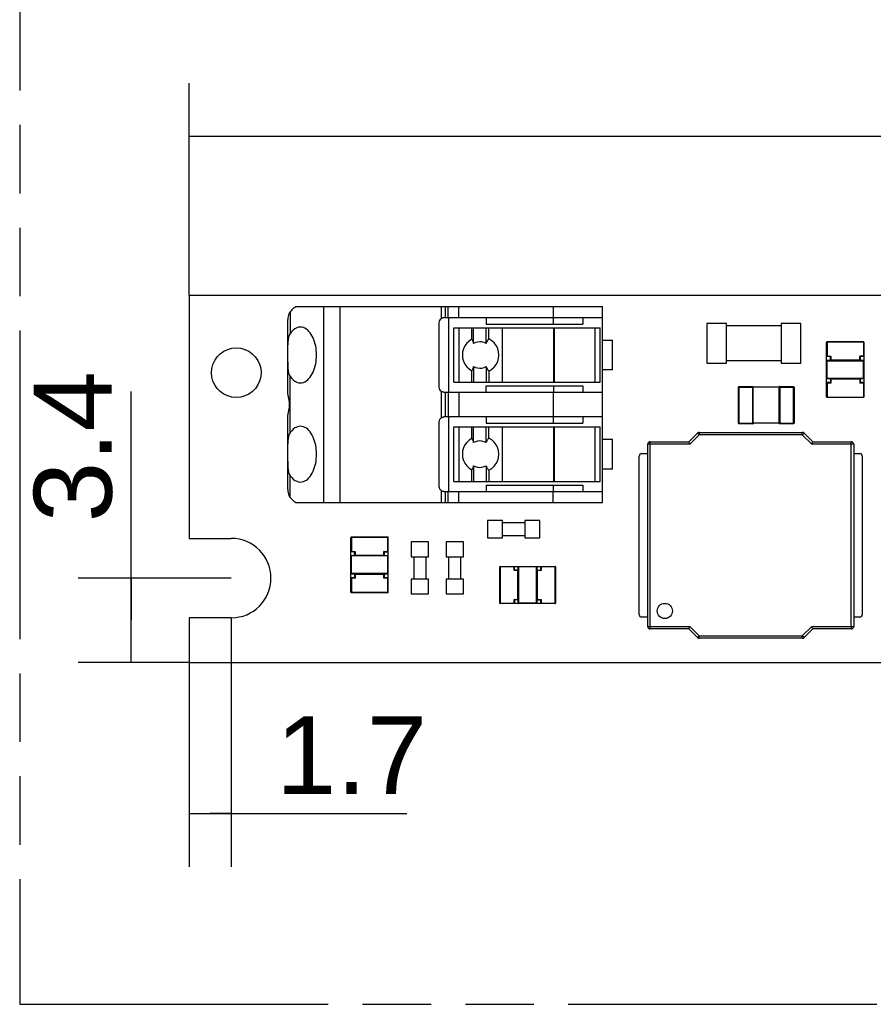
# Model space of a CAD drawing. Header units: millimetres. Extents: x 0 to 210, y 0 to 297.
# Tile 3 of 22: x 50 to 74, y 132 to 160. Entities that reach past the tile are written whole.
import ezdxf
from ezdxf.enums import TextEntityAlignment as Align

# ---------------------------------------------------------------- set-up
doc = ezdxf.new("R2010")
doc.units = ezdxf.units.MM
doc.header["$LTSCALE"] = 19.36
doc.linetypes.add('PHANTOM', pattern=[0.8, 0.45, -0.05, 0.1, -0.05, 0.1, -0.05])
doc.layers.get('0').update_dxf_attribs({"linetype": 'CONTINUOUS'})
doc.layers.add('DEFAULT_3', color=7, linetype='PHANTOM')
doc.layers.add('Z_DIM_2D', color=7, linetype='CONTINUOUS')
doc.styles.add('TEXTSTYLE_3', font='helveticaneueltw1g-ltcn.otf')
doc.dimstyles.new('DIMSTYLE_1', dxfattribs={"dimtxt": 2.2, "dimasz": 3.5, "dimexe": 1.5, "dimexo": 0, "dimgap": 0.55, "dimtad": 1, "dimlfac": 1.428571, "dimdsep": 46, "dimtxsty": 'TEXTSTYLE_3', "dimblk": '_FILLED', "dimblk1": '_FILLED', "dimblk2": '_FILLED', "dimcen": 0.09, "dimclrt": 5, "dimadec": 4, "dimazin": 2, "dimtp": 0.1, "dimtm": 0.1, "dimtfac": 1, "dimtofl": 0, "dimtmove": 0, "dimatfit": 3, "dimldrblk": '_FILLED', "dimfxl": 0, "dimtolj": 1, "dimarcsym": 0})
doc.dimstyles.new('DIMSTYLE_3', dxfattribs={"dimtxt": 2.2, "dimasz": 3.5, "dimexe": 1.5, "dimexo": 0, "dimgap": 0.55, "dimtad": 1, "dimlfac": 1.428571, "dimdsep": 46, "dimtxsty": 'TEXTSTYLE_3', "dimblk": '_FILLED', "dimblk1": '_FILLED', "dimblk2": '_FILLED', "dimcen": 0.09, "dimclrt": 5, "dimadec": 4, "dimazin": 2, "dimtp": 0.5, "dimtm": 0.5, "dimtfac": 1, "dimtofl": 0, "dimtmove": 0, "dimatfit": 3, "dimldrblk": '_FILLED', "dimfxl": 0, "dimtolj": 1, "dimarcsym": 0})

# ---------------------------------------------------------------- blocks, each defined once
blk = doc.blocks.new('*D5')
at = {"layer": 'Z_DIM_2D', "color": 2, "linetype": 'Continuous', "transparency": 16777216}
for p, q in [((54.738, 152.395), (54.738, 158.394)), ((142.238, 152.395), (142.238, 158.394)), ((54.738, 156.894), (98.488, 156.894)), ((142.238, 156.894), (98.488, 156.894))]:
    blk.add_line(p, q, dxfattribs=at)
at = {"layer": 'Z_DIM_2D', "color": 5, "linetype": 'Continuous', "transparency": 16777216, "style": 'TEXTSTYLE_3'}
blk.add_text('125', height=2.2, dxfattribs=at).set_placement((98.488, 157.444), align=Align.CENTER)
blk = doc.blocks.new('_FILLED')
at = {"color": 0, "linetype": 'ByBlock'}
blk.add_solid([(0, 0), (-1, 0.125), (-1, -0.125)], dxfattribs=at)
blk = doc.blocks.new('_NONE')
blk = doc.blocks.new('*D6')
at = {"layer": 'Z_DIM_2D', "color": 2, "linetype": 'Continuous', "transparency": 16777216}
for p, q in [((55.928, 143.295), (55.928, 136.267)), ((54.738, 142.035), (54.738, 136.267)), ((54.738, 137.767), (55.333, 137.767)), ((55.928, 137.767), (55.333, 137.767)), ((55.333, 137.767), (60.881, 137.767))]:
    blk.add_line(p, q, dxfattribs=at)
at = {"layer": 'Z_DIM_2D', "color": 5, "linetype": 'Continuous', "transparency": 16777216, "style": 'TEXTSTYLE_3'}
blk.add_text('1.7', height=2.2, dxfattribs=at).set_placement((57.187, 138.317))
blk = doc.blocks.new('*D7')
at = {"layer": 'Z_DIM_2D', "color": 2, "linetype": 'Continuous', "transparency": 16777216}
for p, q in [((53.102, 143.225), (53.102, 149.685)), ((55.928, 144.415), (51.602, 144.415)), ((53.102, 144.415), (53.102, 143.225)), ((53.102, 142.035), (53.102, 143.225)), ((54.738, 142.035), (51.602, 142.035))]:
    blk.add_line(p, q, dxfattribs=at)
at = {"layer": 'Z_DIM_2D', "color": 5, "linetype": 'Continuous', "transparency": 16777216, "style": 'TEXTSTYLE_3'}
blk.add_text('3.4', height=2.2, rotation=90, dxfattribs=at).set_placement((52.552, 145.991))

msp = doc.modelspace()

# ---------------------------------------------------------------- linework, layer by layer
at = {"color": 7, "linetype": 'Continuous'}
for p, q in [((54.7378, 152.395), (54.7378, 145.535)), ((142.2378, 152.395), (54.7378, 152.395)), ((57.7476, 152.08), (66.4103, 152.08)), ((66.4103, 146.55), (66.4103, 152.08)), ((57.5203, 149.6887), (57.5203, 151.7162)), ((61.7903, 151.625), (61.7903, 149.805)), ((66.4103, 151.765), (61.9303, 151.765)), ((62.0703, 149.665), (62.0703, 151.765)), ((63.1203, 151.765), (63.1203, 151.59)), ((63.1203, 151.59), (65.8503, 151.59)), ((65.8503, 151.765), (65.8503, 151.59)), ((69.3503, 151.6075), (69.3503, 150.4875)), ((69.9103, 151.6075), (69.3503, 151.6075)), ((69.9103, 150.4875), (69.9103, 151.6075)), ((71.4503, 151.5375), (69.9103, 151.5375)), ((71.4503, 151.6075), (71.4503, 150.4875)), ((72.0103, 151.6075), (71.4503, 151.6075)), ((72.0103, 150.4875), (72.0103, 151.6075)), ((62.212, 151.485), (66.3403, 151.485)), ((62.7149, 151.1588), (62.7149, 151.485)), ((62.7694, 151.0431), (62.7694, 151.485)), ((63.1189, 151.0441), (63.1189, 151.485)), ((63.2025, 151.1681), (63.2025, 151.485)), ((63.5859, 149.945), (63.5859, 151.485)), ((66.2003, 149.945), (66.2003, 151.485)), ((66.4103, 151.135), (66.6903, 151.135)), ((66.6903, 150.295), (66.6903, 151.135)), ((69.3503, 150.4875), (69.9103, 150.4875)), ((69.9103, 150.5575), (71.4503, 150.5575)), ((71.4503, 150.4875), (72.0103, 150.4875)), ((72.7365, 149.9363), (72.7365, 150.6713)), ((72.7365, 150.5663), (73.7865, 150.5663)), ((73.7865, 150.6713), (73.7865, 149.9363)), ((57.5647, 150.1511), (57.5906, 150.106)), ((62.7149, 149.945), (62.7149, 150.2713)), ((62.7694, 150.387), (62.7694, 149.945)), ((63.1189, 150.386), (63.1189, 149.945)), ((63.2025, 150.262), (63.2025, 149.945)), ((66.6903, 150.295), (66.4103, 150.295)), ((62.212, 149.945), (66.3403, 149.945)), ((73.7865, 150.0413), (72.7365, 150.0413)), ((61.9303, 149.665), (66.4103, 149.665)), ((63.1203, 149.665), (63.1203, 149.84)), ((63.1203, 149.84), (65.8503, 149.84)), ((65.8503, 149.84), (65.8503, 149.665)), ((57.5203, 146.9139), (57.5203, 148.9413)), ((61.7903, 148.825), (61.7903, 147.005)), ((66.4103, 148.965), (61.9303, 148.965)), ((62.0703, 146.865), (62.0703, 148.965)), ((63.1203, 148.965), (63.1203, 148.79)), ((63.1203, 148.79), (65.8503, 148.79)), ((65.8503, 148.965), (65.8503, 148.79)), ((62.212, 148.685), (66.3403, 148.685)), ((62.7149, 148.3588), (62.7149, 148.685)), ((62.7694, 148.2431), (62.7694, 148.685)), ((63.1189, 148.2441), (63.1189, 148.685)), ((63.2025, 148.3681), (63.2025, 148.685)), ((63.5859, 147.145), (63.5859, 148.685)), ((66.2003, 147.145), (66.2003, 148.685)), ((68.8414, 148.2657), (69.0884, 148.5082)), ((69.1374, 148.5282), (72.0482, 148.5282)), ((72.0972, 148.5082), (72.3442, 148.2657)), ((66.4103, 148.335), (66.6903, 148.335)), ((66.6903, 147.495), (66.6903, 148.335)), ((67.6864, 143.0493), (67.6864, 148.1957)), ((67.7564, 148.2657), (68.8414, 148.2657)), ((72.3442, 148.2657), (73.4292, 148.2657)), ((73.4992, 148.1957), (73.4992, 143.0493)), ((67.5128, 147.9325), (67.6864, 147.9325)), ((73.4992, 147.9325), (73.6728, 147.9325)), ((67.4428, 143.3825), (67.4428, 147.8625)), ((73.7428, 147.8625), (73.7428, 143.3825)), ((62.7149, 147.145), (62.7149, 147.4713)), ((62.7694, 147.587), (62.7694, 147.145)), ((63.1189, 147.586), (63.1189, 147.145)), ((63.2025, 147.462), (63.2025, 147.145)), ((66.6903, 147.495), (66.4103, 147.495)), ((57.5647, 147.3511), (57.5906, 147.306)), ((62.212, 147.145), (66.3403, 147.145)), ((61.9303, 146.865), (66.4103, 146.865)), ((63.1203, 147.04), (63.1203, 146.865)), ((63.1203, 147.04), (65.8503, 147.04)), ((65.8503, 147.04), (65.8503, 146.865)), ((57.7476, 146.55), (66.4103, 146.55)), ((63.164, 146.0425), (63.164, 145.5525)), ((63.584, 146.0425), (63.164, 146.0425)), ((63.584, 145.5525), (63.584, 146.0425)), ((64.214, 145.9725), (63.584, 145.9725)), ((64.214, 146.0425), (64.214, 145.5525)), ((64.634, 146.0425), (64.214, 146.0425)), ((64.634, 145.5525), (64.634, 146.0425)), ((54.7378, 145.535), (55.9278, 145.535)), ((59.3053, 144.016), (59.3053, 145.5665)), ((59.3175, 145.5665), (59.3053, 145.5665)), ((59.3175, 145.5665), (59.3175, 145.5788)), ((59.3175, 145.5788), (60.343, 145.5788)), ((60.343, 145.5788), (60.343, 145.5665)), ((60.343, 145.5665), (60.3553, 145.5665)), ((60.3553, 144.016), (60.3553, 145.5665)), ((61.0081, 145.4388), (61.0081, 145.0188)), ((61.4981, 145.4388), (61.0081, 145.4388)), ((61.4981, 145.0188), (61.4981, 145.4388)), ((61.9915, 145.4388), (61.9915, 145.0188)), ((62.4815, 145.4388), (61.9915, 145.4388)), ((62.4815, 145.0188), (62.4815, 145.4388)), ((63.164, 145.5525), (63.584, 145.5525)), ((63.584, 145.6225), (64.214, 145.6225)), ((64.214, 145.5525), (64.634, 145.5525)), ((59.4103, 145.1588), (59.3053, 145.1588)), ((59.4103, 145.0538), (59.4103, 145.1588)), ((60.2503, 145.0538), (60.2503, 145.1588)), ((60.2503, 145.1588), (60.3553, 145.1588)), ((59.3053, 145.0538), (60.3553, 145.0538)), ((61.0081, 145.0188), (61.4981, 145.0188)), ((61.0781, 145.0188), (61.0781, 144.3888)), ((61.4281, 144.3888), (61.4281, 145.0188)), ((61.9915, 145.0188), (62.4815, 145.0188)), ((62.0615, 145.0188), (62.0615, 144.3888)), ((62.4115, 144.3888), (62.4115, 145.0188)), ((63.5053, 143.7098), (63.5053, 144.7353)), ((63.5053, 144.7353), (63.5175, 144.7353)), ((63.5175, 144.7353), (63.5175, 144.7475)), ((63.5175, 144.7475), (65.068, 144.7475)), ((63.9253, 144.6425), (63.9253, 144.7475)), ((64.0303, 144.6425), (63.9253, 144.6425)), ((64.0303, 143.6975), (64.0303, 144.7475)), ((64.5553, 144.7475), (64.5553, 143.6975)), ((64.5553, 144.6425), (64.6603, 144.6425)), ((64.6603, 144.7475), (64.6603, 144.6425)), ((65.068, 144.7475), (65.068, 144.7353)), ((65.068, 144.7353), (65.0803, 144.7353)), ((65.0803, 144.7353), (65.0803, 143.7098)), ((60.3553, 144.5288), (59.3053, 144.5288)), ((59.4103, 144.4238), (59.3053, 144.4238)), ((59.4103, 144.5288), (59.4103, 144.4238)), ((60.2503, 144.4238), (60.2503, 144.5288)), ((60.3553, 144.4238), (60.2503, 144.4238)), ((61.0081, 144.3888), (61.0081, 143.9688)), ((61.4981, 144.3888), (61.0081, 144.3888)), ((61.4981, 143.9688), (61.4981, 144.3888)), ((61.9915, 144.3888), (61.9915, 143.9688)), ((62.4815, 144.3888), (61.9915, 144.3888)), ((62.4815, 143.9688), (62.4815, 144.3888)), ((59.3175, 144.016), (59.3053, 144.016)), ((59.3175, 144.016), (59.3175, 144.0038)), ((60.343, 144.016), (60.343, 144.0038)), ((60.3553, 144.016), (60.343, 144.016)), ((60.343, 144.0038), (59.3175, 144.0038)), ((61.0081, 143.9688), (61.4981, 143.9688)), ((61.9915, 143.9688), (62.4815, 143.9688)), ((63.9253, 143.8025), (63.9253, 143.6975)), ((64.0303, 143.8025), (63.9253, 143.8025)), ((64.5553, 143.8025), (64.6603, 143.8025)), ((64.6603, 143.8025), (64.6603, 143.6975)), ((63.5175, 143.7098), (63.5053, 143.7098)), ((63.5175, 143.7098), (63.5175, 143.6975)), ((65.068, 143.6975), (63.5175, 143.6975)), ((65.068, 143.7098), (65.068, 143.6975)), ((65.068, 143.7098), (65.0803, 143.7098)), ((54.7378, 143.295), (54.7378, 142.035)), ((55.9278, 143.295), (54.7378, 143.295)), ((67.6864, 143.3125), (67.5128, 143.3125)), ((73.6728, 143.3125), (73.4992, 143.3125)), ((68.8414, 142.9793), (67.7564, 142.9793)), ((69.0884, 142.7369), (68.8414, 142.9793)), ((72.3442, 142.9793), (72.0972, 142.7369)), ((73.4292, 142.9793), (72.3442, 142.9793)), ((72.0482, 142.7168), (69.1374, 142.7168)), ((54.7378, 142.035), (142.2378, 142.035))]:
    msp.add_line(p, q, dxfattribs=at)
at = {"color": 9, "linetype": 'Continuous'}
for p, q in [((58.5356, 146.55), (58.5356, 152.08)), ((58.9903, 152.08), (58.9903, 146.55)), ((61.8495, 152.08), (61.8495, 151.7393)), ((61.9707, 151.765), (61.9707, 152.08)), ((62.0515, 151.765), (62.0515, 152.08)), ((62.3547, 151.765), (62.3547, 152.08)), ((65.0103, 152.08), (65.0103, 151.765)), ((57.5906, 151.9363), (57.5906, 151.324)), ((65.0211, 151.59), (65.0211, 151.765)), ((62.212, 149.945), (62.212, 151.485)), ((62.3591, 149.945), (62.3591, 151.485)), ((65.0271, 151.485), (65.0271, 149.945)), ((65.0514, 149.945), (65.0514, 151.485)), ((66.3403, 149.945), (66.3403, 151.485)), ((72.7488, 151.079), (72.7488, 150.6835)), ((73.7743, 151.079), (72.7488, 151.079)), ((73.7743, 151.079), (73.7743, 150.6835)), ((72.7488, 150.6835), (72.8538, 150.6835)), ((72.7488, 150.0535), (72.7488, 150.554)), ((72.7488, 150.554), (73.7743, 150.554)), ((72.8538, 150.6835), (72.8538, 150.5785)), ((72.8538, 150.5785), (73.6693, 150.5785)), ((73.6693, 150.5785), (73.6693, 150.6835)), ((73.7743, 150.6835), (73.6693, 150.6835)), ((73.7743, 150.0535), (73.7743, 150.554)), ((57.5906, 148.524), (57.5906, 150.106)), ((73.7743, 150.0535), (72.7488, 150.0535)), ((72.7488, 149.924), (72.7488, 149.5285)), ((72.8538, 149.924), (72.7488, 149.924)), ((72.8538, 150.029), (72.8538, 149.924)), ((73.6693, 150.029), (72.8538, 150.029)), ((73.6693, 150.029), (73.6693, 149.924)), ((73.7743, 149.924), (73.6693, 149.924)), ((73.7743, 149.924), (73.7743, 149.5285)), ((61.8495, 149.6907), (61.8495, 148.9393)), ((61.9707, 148.965), (61.9707, 149.665)), ((62.0515, 149.665), (62.0515, 148.965)), ((62.3547, 149.665), (62.3547, 148.965)), ((65.0103, 149.665), (65.0103, 148.965)), ((65.0211, 149.84), (65.0211, 149.665)), ((70.2428, 149.8085), (70.6488, 149.8085)), ((70.2568, 149.8225), (70.2568, 148.7725)), ((70.6622, 149.8126), (70.6628, 149.8082)), ((71.4118, 149.8085), (71.4118, 148.7865)), ((71.4118, 149.8085), (71.8178, 149.8085)), ((71.8038, 148.7725), (71.8038, 149.8225)), ((72.7488, 149.5285), (73.7743, 149.5285)), ((65.0211, 148.79), (65.0211, 148.965)), ((70.2428, 148.7865), (70.6488, 148.7865)), ((71.4118, 148.7865), (71.8178, 148.7865)), ((62.212, 147.145), (62.212, 148.685)), ((62.3591, 147.145), (62.3591, 148.685)), ((65.0271, 148.685), (65.0271, 147.145)), ((65.0514, 147.145), (65.0514, 148.685)), ((66.3403, 147.145), (66.3403, 148.685)), ((69.1374, 148.4582), (69.09, 148.5065)), ((69.1375, 148.495), (69.137, 148.4776)), ((69.137, 148.4776), (69.1374, 148.4582)), ((72.0482, 148.4582), (72.0482, 148.5258)), ((72.0614, 148.4724), (72.0482, 148.4582)), ((72.074, 148.4844), (72.0614, 148.4724)), ((68.87, 148.1957), (67.6888, 148.1957)), ((67.7564, 142.9793), (67.7564, 148.2657)), ((69.1374, 148.4582), (68.87, 148.1957)), ((72.0482, 148.4582), (69.1374, 148.4582)), ((72.3156, 148.1957), (72.0482, 148.4582)), ((73.4992, 148.1957), (72.3156, 148.1957)), ((73.4292, 142.9793), (73.4292, 148.2657)), ((57.5906, 146.6937), (57.5906, 147.306)), ((61.8495, 146.8907), (61.8495, 146.55)), ((61.9707, 146.55), (61.9707, 146.865)), ((62.0515, 146.55), (62.0515, 146.865)), ((62.3547, 146.55), (62.3547, 146.865)), ((65.0103, 146.55), (65.0103, 146.865)), ((65.0211, 146.865), (65.0211, 147.04)), ((59.3175, 145.5665), (59.3175, 145.171)), ((60.343, 145.5665), (59.3175, 145.5665)), ((60.343, 145.171), (60.343, 145.5665)), ((59.3175, 145.171), (59.4225, 145.171)), ((59.4225, 145.171), (59.4225, 145.066)), ((60.238, 145.066), (60.238, 145.171)), ((60.238, 145.171), (60.343, 145.171)), ((59.3175, 144.541), (59.3175, 145.0415)), ((60.343, 145.0415), (59.3175, 145.0415)), ((59.4225, 145.066), (60.238, 145.066)), ((60.343, 144.541), (60.343, 145.0415)), ((63.5175, 144.7353), (63.5175, 143.7098)), ((63.913, 144.7353), (63.5175, 144.7353)), ((63.913, 144.6303), (63.913, 144.7353)), ((64.018, 144.6303), (63.913, 144.6303)), ((64.018, 143.8148), (64.018, 144.6303)), ((64.0425, 143.7098), (64.0425, 144.7353)), ((64.543, 144.7353), (64.0425, 144.7353)), ((64.543, 143.7098), (64.543, 144.7353)), ((64.5675, 144.6303), (64.5675, 143.8148)), ((64.6725, 144.6303), (64.5675, 144.6303)), ((64.6725, 144.7353), (64.6725, 144.6303)), ((65.068, 144.7353), (64.6725, 144.7353)), ((65.068, 143.7098), (65.068, 144.7353)), ((60.343, 144.541), (59.3175, 144.541)), ((59.3175, 144.4115), (59.3175, 144.016)), ((59.4225, 144.4115), (59.3175, 144.4115)), ((59.4225, 144.5165), (59.4225, 144.4115)), ((60.238, 144.5165), (59.4225, 144.5165)), ((60.238, 144.4115), (60.238, 144.5165)), ((60.343, 144.4115), (60.238, 144.4115)), ((60.343, 144.016), (60.343, 144.4115)), ((59.3175, 144.016), (60.343, 144.016)), ((63.913, 143.7098), (63.913, 143.8148)), ((63.913, 143.8148), (64.018, 143.8148)), ((64.5675, 143.8148), (64.6725, 143.8148)), ((64.6725, 143.8148), (64.6725, 143.7098)), ((63.5175, 143.7098), (63.913, 143.7098)), ((64.543, 143.7098), (64.0425, 143.7098)), ((64.6725, 143.7098), (65.068, 143.7098)), ((67.6864, 143.0493), (68.87, 143.0493)), ((68.87, 143.0493), (69.1374, 142.7868)), ((72.0482, 142.7868), (72.3156, 143.0493)), ((72.3156, 143.0493), (73.4992, 143.0493)), ((69.1116, 142.7607), (69.1242, 142.7727)), ((69.1242, 142.7727), (69.1374, 142.7868)), ((69.1374, 142.7168), (69.1374, 142.7868)), ((69.1374, 142.7868), (72.0482, 142.7868)), ((72.0481, 142.7501), (72.0486, 142.7675)), ((72.0486, 142.7675), (72.0482, 142.7868)), ((72.0972, 142.7369), (72.0482, 142.7868))]:
    msp.add_line(p, q, dxfattribs=at)
at = {"color": 6, "linetype": 'Continuous'}
for p, q in [((72.7365, 150.6713), (72.7365, 151.079)), ((73.7743, 151.0913), (72.7488, 151.0913)), ((73.7865, 151.079), (73.7865, 150.6713)), ((72.8415, 150.6713), (72.7365, 150.6713)), ((72.8415, 150.5663), (72.8415, 150.6713)), ((73.6815, 150.6713), (73.6815, 150.5663)), ((73.7865, 150.6713), (73.6815, 150.6713)), ((72.7365, 149.5285), (72.7365, 149.9363)), ((72.8415, 149.9363), (72.7365, 149.9363)), ((72.8415, 150.0413), (72.8415, 149.9363)), ((72.8479, 149.93), (72.8538, 149.924)), ((73.6693, 150.029), (73.6753, 150.035)), ((73.6815, 150.0413), (73.6815, 149.9363)), ((73.7865, 149.9363), (73.6815, 149.9363)), ((73.7865, 149.9363), (73.7865, 149.5285)), ((70.2428, 148.7865), (70.2428, 149.8085)), ((70.2568, 149.8225), (70.6488, 149.8225)), ((70.654, 148.7865), (70.6488, 149.8085)), ((70.6628, 148.7869), (70.6628, 149.8081)), ((71.3978, 149.8078), (70.6628, 149.8078)), ((71.3978, 148.7865), (71.3986, 149.8083)), ((71.3978, 149.8079), (71.3979, 149.8083)), ((71.4002, 149.8162), (71.4059, 149.8193)), ((71.4118, 149.8225), (71.8038, 149.8225)), ((71.8178, 149.8085), (71.8178, 148.7865)), ((72.7365, 149.5285), (72.7488, 149.5285)), ((72.7488, 149.5285), (72.7488, 149.5163)), ((73.7743, 149.5163), (72.7488, 149.5163)), ((73.7743, 149.5163), (73.7743, 149.5285)), ((73.7743, 149.5285), (73.7865, 149.5285)), ((70.6488, 148.7725), (70.2568, 148.7725)), ((70.6604, 148.7788), (70.6547, 148.7757)), ((71.3978, 148.7869), (70.6628, 148.7869)), ((71.4039, 148.7754), (71.3978, 148.7868)), ((71.8038, 148.7725), (71.4118, 148.7725))]:
    msp.add_line(p, q, dxfattribs=at)
at = {"color": 2, "linetype": 'Continuous'}
for p, q in [((72.7488, 151.079), (72.7365, 151.079)), ((72.7488, 151.0913), (72.7488, 151.079)), ((73.7743, 151.0913), (73.7743, 151.079)), ((73.7865, 151.079), (73.7743, 151.079)), ((70.6488, 149.8085), (70.6628, 149.8085)), ((70.6628, 148.7865), (70.654, 148.7865)), ((71.4118, 148.7865), (71.3978, 148.7865))]:
    msp.add_line(p, q, dxfattribs=at)
at = {"color": 7, "linetype": 'Continuous'}
for points in [[(57.7476, 152.08), (57.72, 152.0597), (57.693, 152.0378), (57.6666, 152.0146), (57.6407, 151.9899), (57.6154, 151.9638), (57.5906, 151.9363)], [(57.5906, 151.9363), (57.5693, 151.9082), (57.5518, 151.8768), (57.5381, 151.8421), (57.5282, 151.8038), (57.5223, 151.7619), (57.5203, 151.7162)], [(61.8887, 151.7587), (61.8749, 151.7536), (61.8618, 151.7471), (61.8495, 151.7393)], [(61.9303, 151.765), (61.9167, 151.7644), (61.9028, 151.7623), (61.8887, 151.7587)], [(57.5906, 151.324), (57.5645, 151.2768), (57.5448, 151.2212), (57.532, 151.1564)], [(57.8789, 151.5025), (57.8247, 151.497), (57.7731, 151.4809), (57.7238, 151.4553), (57.6771, 151.4207), (57.6326, 151.3767), (57.5906, 151.324)], [(58.3336, 150.715), (58.3321, 150.7784), (58.3277, 150.8412), (58.3203, 150.9036), (58.31, 150.9653), (58.2967, 151.0257), (58.2804, 151.0846), (58.2611, 151.1415), (58.2388, 151.1961), (58.2135, 151.2482), (58.1853, 151.2969), (58.1543, 151.3417), (58.1206, 151.382), (58.0844, 151.4174), (58.0461, 151.4473), (58.006, 151.4711), (57.9646, 151.4884), (57.9223, 151.4988), (57.8789, 151.5025)], [(57.532, 151.1564), (57.5244, 151.0831), (57.5203, 151.0024)], [(62.7149, 151.1588), (62.6401, 151.1092), (62.5764, 151.0481), (62.523, 150.9742), (62.4829, 150.892), (62.4591, 150.8061), (62.4506, 150.715)], [(62.7694, 151.0431), (62.7611, 151.0687), (62.7527, 151.0921), (62.7437, 151.1129), (62.7343, 151.131), (62.7248, 151.1463), (62.7149, 151.1588)], [(63.1189, 151.0441), (63.064, 151.0677), (63.0053, 151.0823), (62.944, 151.0872), (62.8827, 151.0819), (62.8241, 151.067), (62.7694, 151.0431)], [(63.2025, 151.1681), (63.1874, 151.1561), (63.1727, 151.1405), (63.1582, 151.1214), (63.1443, 151.0988), (63.1314, 151.0729), (63.1189, 151.0441)], [(63.484, 150.715), (63.4752, 150.8084), (63.4496, 150.8981), (63.4086, 150.9806), (63.353, 151.0545), (63.2836, 151.1181), (63.2025, 151.1681)], [(57.8789, 149.9275), (57.9223, 149.9312), (57.9646, 149.9416), (58.0061, 149.959), (58.0461, 149.9827), (58.0844, 150.0126), (58.1206, 150.0481), (58.1543, 150.0884), (58.1853, 150.1333), (58.2136, 150.182), (58.2389, 150.2341), (58.2612, 150.2887), (58.2804, 150.3457), (58.2967, 150.4046), (58.31, 150.465), (58.3204, 150.5266), (58.3277, 150.589), (58.3321, 150.6517), (58.3336, 150.715)], [(62.4506, 150.715), (62.4586, 150.6255), (62.482, 150.5404), (62.5216, 150.4582), (62.5748, 150.3838), (62.6389, 150.322), (62.7149, 150.2713)], [(63.2025, 150.262), (63.2818, 150.3107), (63.3493, 150.372), (63.4063, 150.4474), (63.4494, 150.532), (63.4748, 150.6206), (63.484, 150.715)], [(57.5203, 150.5154), (57.5212, 150.4252), (57.5247, 150.3435), (57.5324, 150.2701), (57.5457, 150.2057), (57.5647, 150.1511)], [(72.7488, 150.554), (72.7463, 150.5564), (72.7434, 150.5594), (72.7402, 150.5627), (72.7365, 150.5653)], [(73.7865, 150.5653), (73.7829, 150.5627), (73.7797, 150.5594), (73.7768, 150.5564), (73.7743, 150.554)], [(62.7149, 150.2713), (62.725, 150.2843), (62.7347, 150.2999), (62.7441, 150.3182), (62.7531, 150.3389), (62.7615, 150.3618), (62.7694, 150.387)], [(62.7694, 150.387), (62.8249, 150.3628), (62.8827, 150.3482), (62.944, 150.3432), (63.0053, 150.3478), (63.0632, 150.3621), (63.1189, 150.386)], [(63.1189, 150.386), (63.1308, 150.3577), (63.1437, 150.3324), (63.1575, 150.3098), (63.172, 150.2904), (63.187, 150.2745), (63.2025, 150.262)], [(57.5906, 150.106), (57.6326, 150.0533), (57.6771, 150.0094), (57.7238, 149.9747), (57.7731, 149.9492), (57.8247, 149.9331), (57.8789, 149.9275)], [(72.7365, 150.0413), (72.7371, 150.0418), (72.7384, 150.0431)], [(72.7384, 150.0431), (72.7429, 150.0476), (72.7457, 150.0505), (72.7488, 150.0535)], [(73.7847, 150.0431), (73.7802, 150.0476), (73.7773, 150.0504), (73.7743, 150.0535)], [(73.7865, 150.0413), (73.7861, 150.0419), (73.7847, 150.0431)], [(57.5328, 149.578), (57.5289, 149.5948), (57.5258, 149.6123), (57.5234, 149.6304), (57.5217, 149.6492), (57.5206, 149.6686), (57.5203, 149.6887)], [(57.5328, 149.052), (57.5442, 149.0972), (57.5557, 149.1463), (57.5656, 149.1996), (57.5722, 149.256), (57.5745, 149.3153), (57.5722, 149.3746), (57.5655, 149.4309), (57.5556, 149.4841), (57.5441, 149.533), (57.5328, 149.578)], [(61.8906, 149.6708), (61.8765, 149.6758), (61.8628, 149.6824), (61.8495, 149.6907)], [(61.9303, 149.665), (61.9177, 149.6655), (61.9044, 149.6674), (61.8906, 149.6708)], [(57.5203, 148.9413), (57.5206, 148.9616), (57.5217, 148.9812), (57.5234, 148.9999), (57.5259, 149.018), (57.529, 149.0354), (57.5328, 149.052)], [(61.8495, 148.9393), (61.8628, 148.9476), (61.8765, 148.9543), (61.8906, 148.9592), (61.9044, 148.9626), (61.9177, 148.9646), (61.9303, 148.965)], [(57.5906, 148.524), (57.5645, 148.4768), (57.5448, 148.4212), (57.532, 148.3564)], [(57.8789, 148.7025), (57.8247, 148.697), (57.7731, 148.6809), (57.7238, 148.6553), (57.6771, 148.6207), (57.6326, 148.5767), (57.5906, 148.524)], [(58.3336, 147.915), (58.3321, 147.9784), (58.3277, 148.0412), (58.3203, 148.1036), (58.31, 148.1653), (58.2967, 148.2257), (58.2804, 148.2846), (58.2611, 148.3415), (58.2388, 148.3961), (58.2135, 148.4482), (58.1853, 148.4969), (58.1543, 148.5417), (58.1206, 148.582), (58.0844, 148.6174), (58.0461, 148.6473), (58.006, 148.6711), (57.9646, 148.6884), (57.9223, 148.6988), (57.8789, 148.7025)], [(57.532, 148.3564), (57.5244, 148.2831), (57.5203, 148.2024)], [(62.7149, 148.3588), (62.6401, 148.3092), (62.5764, 148.2481), (62.523, 148.1742), (62.4829, 148.092), (62.4591, 148.0061), (62.4506, 147.915)], [(62.7694, 148.2431), (62.7611, 148.2687), (62.7527, 148.2921), (62.7437, 148.3129), (62.7343, 148.331), (62.7248, 148.3463), (62.7149, 148.3588)], [(63.1189, 148.2441), (63.064, 148.2677), (63.0053, 148.2823), (62.944, 148.2872), (62.8827, 148.2819), (62.8241, 148.267), (62.7694, 148.2431)], [(63.2025, 148.3681), (63.1874, 148.3561), (63.1727, 148.3405), (63.1582, 148.3214), (63.1443, 148.2988), (63.1314, 148.2729), (63.1189, 148.2441)], [(63.484, 147.915), (63.4752, 148.0084), (63.4496, 148.0981), (63.4086, 148.1806), (63.353, 148.2545), (63.2836, 148.3181), (63.2025, 148.3681)], [(68.8414, 148.2657), (68.8425, 148.2634), (68.8451, 148.2567)], [(68.8451, 148.2567), (68.8553, 148.2317), (68.8621, 148.2146), (68.87, 148.1957)], [(72.3405, 148.2566), (72.3303, 148.2317), (72.3232, 148.2148), (72.3156, 148.1957)], [(72.3442, 148.2657), (72.3433, 148.2633), (72.3405, 148.2566)], [(57.8789, 147.1275), (57.9223, 147.1312), (57.9646, 147.1416), (58.0061, 147.159), (58.0461, 147.1827), (58.0844, 147.2126), (58.1206, 147.2481), (58.1543, 147.2884), (58.1853, 147.3333), (58.2136, 147.382), (58.2389, 147.4341), (58.2612, 147.4887), (58.2804, 147.5457), (58.2967, 147.6046), (58.31, 147.665), (58.3204, 147.7266), (58.3277, 147.789), (58.3321, 147.8517), (58.3336, 147.915)], [(62.4506, 147.915), (62.4586, 147.8255), (62.482, 147.7404), (62.5216, 147.6582), (62.5748, 147.5838), (62.6389, 147.522), (62.7149, 147.4713)], [(63.2025, 147.462), (63.2818, 147.5107), (63.3493, 147.572), (63.4063, 147.6474), (63.4494, 147.732), (63.4748, 147.8206), (63.484, 147.915)], [(57.5203, 147.7154), (57.5212, 147.6252), (57.5247, 147.5435), (57.5324, 147.4701), (57.5457, 147.4057), (57.5647, 147.3511)], [(62.7149, 147.4713), (62.725, 147.4843), (62.7347, 147.4999), (62.7441, 147.5182), (62.7531, 147.5389), (62.7615, 147.5618), (62.7694, 147.587)], [(62.7694, 147.587), (62.8249, 147.5628), (62.8827, 147.5482), (62.944, 147.5432), (63.0053, 147.5478), (63.0632, 147.5621), (63.1189, 147.586)], [(63.1189, 147.586), (63.1308, 147.5577), (63.1437, 147.5324), (63.1575, 147.5098), (63.172, 147.4904), (63.187, 147.4745), (63.2025, 147.462)], [(57.5906, 147.306), (57.6326, 147.2533), (57.6771, 147.2094), (57.7238, 147.1747), (57.7731, 147.1492), (57.8247, 147.1331), (57.8789, 147.1275)], [(57.5203, 146.9139), (57.5224, 146.8673), (57.5284, 146.825), (57.5385, 146.7866), (57.5524, 146.7521), (57.5697, 146.7212), (57.5906, 146.6937)], [(61.8495, 146.8907), (61.8618, 146.8829), (61.8749, 146.8764), (61.8888, 146.8713), (61.9029, 146.8677), (61.9167, 146.8657), (61.9303, 146.865)], [(57.5906, 146.6937), (57.6154, 146.6663), (57.6407, 146.6402), (57.6666, 146.6155), (57.693, 146.5922), (57.72, 146.5704), (57.7476, 146.55)], [(59.3053, 145.1588), (59.3059, 145.1593), (59.3071, 145.1606)], [(59.3071, 145.1606), (59.3116, 145.1651), (59.3144, 145.168), (59.3175, 145.171)], [(59.4103, 145.1588), (59.4108, 145.1593), (59.4121, 145.1606)], [(59.4141, 145.1626), (59.4166, 145.1651), (59.4195, 145.1679), (59.4225, 145.171)], [(60.2465, 145.1626), (60.244, 145.1651), (60.2412, 145.168), (60.238, 145.171)], [(60.2503, 145.1588), (60.2497, 145.1593), (60.2485, 145.1606)], [(60.3535, 145.1606), (60.349, 145.1651), (60.3461, 145.1679), (60.343, 145.171)], [(60.3553, 145.1588), (60.3548, 145.1593), (60.3535, 145.1606)], [(59.3053, 145.0538), (59.3058, 145.0532), (59.3071, 145.0519)], [(59.3071, 145.0519), (59.3117, 145.0474), (59.3145, 145.0446), (59.3175, 145.0415)], [(59.4103, 145.0538), (59.4109, 145.0543), (59.4121, 145.0556)], [(59.4121, 145.0556), (59.4166, 145.0601), (59.4194, 145.063), (59.4225, 145.066)], [(60.2485, 145.0556), (60.244, 145.0601), (60.2411, 145.0629), (60.238, 145.066)], [(60.2503, 145.0538), (60.2498, 145.0543), (60.2485, 145.0556)], [(60.3535, 145.0519), (60.349, 145.0474), (60.3462, 145.0446), (60.343, 145.0415)], [(60.3553, 145.0538), (60.3547, 145.0533), (60.3535, 145.0519)], [(63.9235, 144.7457), (63.919, 144.7412), (63.9162, 144.7383), (63.913, 144.7353)], [(63.9215, 144.6387), (63.919, 144.6362), (63.9161, 144.6334), (63.913, 144.6303)], [(63.9253, 144.7475), (63.9247, 144.7471), (63.9235, 144.7457)], [(63.9253, 144.6425), (63.9248, 144.642), (63.9235, 144.6407)], [(64.0285, 144.6407), (64.024, 144.6362), (64.0212, 144.6334), (64.018, 144.6303)], [(64.0303, 144.6425), (64.0297, 144.6421), (64.0285, 144.6407)], [(64.0303, 144.7475), (64.0308, 144.7469), (64.0321, 144.7457)], [(64.0321, 144.7457), (64.0366, 144.7412), (64.0395, 144.7384), (64.0425, 144.7353)], [(64.543, 144.7353), (64.5461, 144.7384), (64.549, 144.7412), (64.5515, 144.7437)], [(64.5535, 144.7457), (64.5548, 144.747), (64.5553, 144.7475)], [(64.5553, 144.6425), (64.5558, 144.642), (64.5571, 144.6407)], [(64.5571, 144.6407), (64.5616, 144.6362), (64.5645, 144.6334), (64.5675, 144.6303)], [(64.6603, 144.7475), (64.6608, 144.747), (64.6621, 144.7457)], [(64.6603, 144.6425), (64.6609, 144.6421), (64.6621, 144.6407)], [(64.6621, 144.7457), (64.6666, 144.7412), (64.6695, 144.7384), (64.6725, 144.7353)], [(64.6641, 144.6387), (64.6666, 144.6362), (64.6694, 144.6333), (64.6725, 144.6303)], [(59.3053, 144.5288), (59.3059, 144.5293), (59.3071, 144.5306)], [(59.3071, 144.422), (59.3059, 144.4233), (59.3053, 144.4238)], [(59.3071, 144.5306), (59.3117, 144.5351), (59.3144, 144.538), (59.3175, 144.541)], [(59.3175, 144.4115), (59.3144, 144.4146), (59.3116, 144.4175), (59.3091, 144.42)], [(59.4103, 144.5288), (59.4108, 144.5282), (59.4121, 144.527)], [(59.4103, 144.4238), (59.4109, 144.4233), (59.4121, 144.422)], [(59.4121, 144.527), (59.4166, 144.5225), (59.4195, 144.5197), (59.4225, 144.5165)], [(59.4141, 144.42), (59.4166, 144.4175), (59.4194, 144.4146), (59.4225, 144.4115)], [(60.2485, 144.527), (60.244, 144.5225), (60.2412, 144.5196), (60.238, 144.5165)], [(60.2465, 144.42), (60.244, 144.4175), (60.2411, 144.4147), (60.238, 144.4115)], [(60.2503, 144.5288), (60.2497, 144.5283), (60.2485, 144.527)], [(60.2503, 144.4238), (60.2498, 144.4232), (60.2485, 144.422)], [(60.343, 144.541), (60.3462, 144.538), (60.349, 144.5351), (60.3515, 144.5326)], [(60.3535, 144.422), (60.349, 144.4175), (60.3462, 144.4146), (60.343, 144.4115)], [(60.3535, 144.5306), (60.3547, 144.5293), (60.3553, 144.5288)], [(60.3553, 144.4238), (60.3547, 144.4233), (60.3535, 144.422)], [(63.9215, 143.8063), (63.919, 143.8088), (63.9162, 143.8117), (63.913, 143.8148)], [(63.9253, 143.8025), (63.9247, 143.803), (63.9235, 143.8043)], [(64.0285, 143.8043), (64.024, 143.8088), (64.0211, 143.8116), (64.018, 143.8148)], [(64.0303, 143.8025), (64.0298, 143.8031), (64.0285, 143.8043)], [(64.5553, 143.8025), (64.5559, 143.803), (64.5571, 143.8043)], [(64.5571, 143.8043), (64.5616, 143.8088), (64.5644, 143.8117), (64.5675, 143.8148)], [(64.6603, 143.8025), (64.6608, 143.8031), (64.6621, 143.8043)], [(64.6641, 143.8063), (64.6666, 143.8088), (64.6695, 143.8116), (64.6725, 143.8148)], [(63.9235, 143.6993), (63.919, 143.7038), (63.9161, 143.7066), (63.913, 143.7098)], [(63.9253, 143.6975), (63.9248, 143.6981), (63.9235, 143.6993)], [(64.0303, 143.6975), (64.0309, 143.698), (64.0321, 143.6994)], [(64.0321, 143.6994), (64.0367, 143.7039), (64.0394, 143.7068), (64.0425, 143.7098)], [(64.5535, 143.6994), (64.5489, 143.7039), (64.5461, 143.7067), (64.543, 143.7098)], [(64.5553, 143.6975), (64.5548, 143.6981), (64.5535, 143.6994)], [(64.6621, 143.6993), (64.6608, 143.6981), (64.6603, 143.6975)], [(64.6725, 143.7098), (64.6695, 143.7066), (64.6666, 143.7038), (64.6641, 143.7013)], [(68.87, 143.0493), (68.8623, 143.031), (68.8555, 143.0139), (68.8496, 142.9994), (68.8451, 142.9884), (68.8424, 142.9816), (68.8414, 142.9793)], [(72.3405, 142.9884), (72.3303, 143.0133), (72.3235, 143.0304), (72.3156, 143.0493)], [(72.3442, 142.9793), (72.3431, 142.9816), (72.3405, 142.9884)]]:
    msp.add_lwpolyline(points, dxfattribs=at)
at = {"color": 2, "linetype": 'Continuous'}
for points in [[(56.0678, 149.5163), (55.943, 149.5279), (55.8261, 149.5593), (55.7155, 149.6116), (55.6157, 149.6818), (55.5299, 149.769), (55.4601, 149.8688), (55.4097, 149.9776), (55.3787, 150.0932), (55.3681, 150.2137), (55.3779, 150.3345), (55.4087, 150.4515), (55.459, 150.5618), (55.5282, 150.6619), (55.6139, 150.7492), (55.7148, 150.8203), (55.8265, 150.8734), (55.9435, 150.905), (56.0678, 150.9163)], [(56.0678, 150.9163), (56.1926, 150.9047), (56.3095, 150.8732), (56.4201, 150.821), (56.5199, 150.7507), (56.6057, 150.6636), (56.6755, 150.5637), (56.7259, 150.4549), (56.7569, 150.3393), (56.7675, 150.2189), (56.7577, 150.098), (56.7269, 149.981), (56.6766, 149.8707), (56.6074, 149.7706), (56.5217, 149.6834), (56.4208, 149.6123), (56.3091, 149.5592), (56.1921, 149.5276), (56.0678, 149.5163)], [(70.6628, 149.8082), (70.6627, 149.8086), (70.6623, 149.8085), (70.6618, 149.8084), (70.6607, 149.8085)], [(71.3978, 149.8082), (71.3979, 149.8101), (71.3982, 149.8119), (71.3984, 149.8126)], [(71.409, 149.8086), (71.4052, 149.8086), (71.4025, 149.8086), (71.4012, 149.8085), (71.4, 149.8085), (71.3985, 149.8084), (71.3978, 149.8082)], [(71.3984, 149.8126), (71.3987, 149.8134), (71.3997, 149.8155), (71.4024, 149.8189), (71.4075, 149.8219)], [(71.4012, 149.8085), (71.4042, 149.8085), (71.4063, 149.8085), (71.4078, 149.8085)], [(70.6622, 148.7824), (70.6618, 148.7813), (70.6607, 148.7792), (70.658, 148.776), (70.6531, 148.7732)], [(70.6583, 148.7762), (70.66, 148.7782), (70.6612, 148.7801), (70.662, 148.7818)], [(70.6628, 148.7868), (70.6627, 148.7849), (70.6623, 148.7829), (70.6622, 148.7824)], [(70.6625, 148.7835), (70.6627, 148.7852), (70.6628, 148.7869)], [(71.3978, 148.7868), (71.3979, 148.7864), (71.3983, 148.7865), (71.3988, 148.7866), (71.3999, 148.7865)]]:
    msp.add_lwpolyline(points, dxfattribs=at)
at = {"color": 6, "linetype": 'Continuous'}
for points in [[(72.7365, 150.6713), (72.7371, 150.6718), (72.7383, 150.6731)], [(72.7383, 150.6731), (72.7428, 150.6776), (72.7456, 150.6805), (72.7488, 150.6835)], [(72.8415, 150.6713), (72.842, 150.6718), (72.8433, 150.6731)], [(72.8415, 150.5663), (72.8421, 150.5668), (72.8433, 150.5681)], [(72.8433, 150.5681), (72.8478, 150.5726), (72.8506, 150.5755), (72.8538, 150.5785)], [(72.8453, 150.6751), (72.8479, 150.6776), (72.8507, 150.6804), (72.8538, 150.6835)], [(73.6778, 150.6751), (73.6753, 150.6776), (73.6725, 150.6805), (73.6693, 150.6835)], [(73.6797, 150.5681), (73.6752, 150.5726), (73.6724, 150.5754), (73.6693, 150.5785)], [(73.6815, 150.5663), (73.6811, 150.5668), (73.6797, 150.5681)], [(73.6815, 150.6713), (73.681, 150.6718), (73.6798, 150.6731)], [(73.7743, 150.6835), (73.7775, 150.6805), (73.7802, 150.6776), (73.7828, 150.6751)], [(73.7847, 150.6731), (73.786, 150.6718), (73.7865, 150.6713)], [(72.7365, 149.9363), (72.737, 149.9357), (72.7383, 149.9345)], [(72.7383, 149.9345), (72.7429, 149.93), (72.7457, 149.9272), (72.7488, 149.924)], [(72.8415, 150.0413), (72.842, 150.0407), (72.8434, 150.0395)], [(72.8415, 149.9363), (72.8421, 149.9358), (72.8433, 149.9345)], [(72.8434, 149.9345), (72.842, 149.9357), (72.8415, 149.9363)], [(72.8434, 150.0395), (72.8478, 150.035), (72.8507, 150.0322), (72.8538, 150.029)], [(72.8453, 149.9325), (72.8478, 149.93), (72.8538, 149.924)], [(73.6693, 150.029), (73.6752, 150.035), (73.6777, 150.0375)], [(73.6778, 149.9325), (73.6753, 149.93), (73.6724, 149.9272), (73.6693, 149.924)], [(73.6797, 150.0395), (73.6811, 150.0407), (73.6815, 150.0413)], [(73.6815, 149.9363), (73.6811, 149.9357), (73.6797, 149.9345)], [(73.6815, 150.0413), (73.681, 150.0408), (73.6798, 150.0395)], [(73.7848, 149.9345), (73.7803, 149.93), (73.7775, 149.9271), (73.7743, 149.924)], [(73.7865, 149.9363), (73.786, 149.9358), (73.7848, 149.9345)], [(70.6622, 149.8126), (70.6613, 149.8148), (70.6601, 149.8167), (70.6586, 149.8185), (70.6569, 149.82), (70.6549, 149.8211), (70.6527, 149.822)], [(70.6622, 149.8126), (70.6601, 149.8168), (70.6566, 149.8201), (70.6531, 149.8219)], [(71.4075, 149.8219), (71.404, 149.8201), (71.4005, 149.8168), (71.3984, 149.8126)], [(70.6531, 148.7732), (70.6537, 148.7734), (70.6566, 148.7749), (70.659, 148.777), (70.6609, 148.7795), (70.6622, 148.7824)], [(71.3984, 148.7824), (71.4008, 148.7779), (71.4046, 148.7745), (71.4075, 148.7732)], [(71.4075, 148.7865), (71.4102, 148.783), (71.4118, 148.7796), (71.4135, 148.7768), (71.4118, 148.7745), (71.4039, 148.7754)]]:
    msp.add_lwpolyline(points, dxfattribs=at)
at = {"color": 9, "linetype": 'Continuous'}
for points in [[(70.6531, 149.8085), (70.6504, 149.8121), (70.6488, 149.8154), (70.6471, 149.8182), (70.6488, 149.8205), (70.6545, 149.8206)], [(70.6545, 149.8206), (70.6567, 149.8197), (70.6622, 149.8126)], [(71.4075, 149.8219), (71.4102, 149.822), (71.4118, 149.8207), (71.4122, 149.8186), (71.4118, 149.8158), (71.4107, 149.8124), (71.409, 149.8086)], [(70.6531, 148.7732), (70.6504, 148.7731), (70.6488, 148.7743), (70.6471, 148.7765), (70.6488, 148.7793), (70.6567, 148.7834), (70.6628, 148.7868)], [(69.1374, 148.5282), (69.1379, 148.5259), (69.1374, 148.5194), (69.1375, 148.495)], [(72.0972, 148.5082), (72.0959, 148.5062), (72.091, 148.5018), (72.074, 148.4844)], [(69.0884, 142.7369), (69.0897, 142.7389), (69.0946, 142.7432), (69.1116, 142.7607)], [(72.0482, 142.7168), (72.0477, 142.7192), (72.0482, 142.7257), (72.0481, 142.7501)]]:
    msp.add_lwpolyline(points, dxfattribs=at)
at = {"color": 7, "linetype": 'Continuous'}
msp.add_circle((68.1673, 143.4874), 0.2153, dxfattribs=at)
for centre, radius, start, end in [((61.9303, 151.625), 0.14, 125.26439, 180), ((61.9303, 149.805), 0.14, 180, 234.73561), ((61.9303, 148.825), 0.14, 125.26439, 180), ((69.1374, 148.4582), 0.07, 90, 134.4702), ((72.0482, 148.4582), 0.07, 45.5298, 90), ((67.7564, 148.1957), 0.07, 90, 180), ((73.4292, 148.1957), 0.07, 0, 90), ((67.5128, 147.8625), 0.07, 90, 180), ((73.6728, 147.8625), 0.07, 0, 90), ((61.9303, 147.005), 0.14, 180, 234.73561), ((55.9278, 144.415), 1.12, 270, 90), ((59.3175, 145.5665), 0.0123, 90, 180), ((60.343, 145.5665), 0.0122, 0, 90), ((63.5175, 144.7353), 0.0122, 90, 180), ((65.068, 144.7353), 0.0122, 0, 90), ((59.3175, 144.016), 0.0122, 180, 270), ((60.343, 144.016), 0.0122, 270, 360), ((63.5175, 143.7098), 0.0123, 180, 270), ((65.068, 143.7098), 0.0122, 270, 360), ((67.5128, 143.3825), 0.07, 180, 270), ((73.6728, 143.3825), 0.07, 270, 360), ((67.7564, 143.0493), 0.07, 180, 270), ((73.4292, 143.0493), 0.07, 270, 360), ((69.1374, 142.7868), 0.07, 225.5298, 270), ((72.0482, 142.7868), 0.07, 270, 314.4702)]:
    msp.add_arc(centre, radius, start, end, dxfattribs=at)
at = {"color": 2, "linetype": 'Continuous'}
for centre, radius, start, end in [((72.7488, 151.079), 0.0122, 90, 180), ((73.7743, 151.079), 0.0122, 0, 90), ((71.4118, 149.8085), 0.014, 90, 182.56592), ((70.6488, 148.7865), 0.014, 270, 312.66038)]:
    msp.add_arc(centre, radius, start, end, dxfattribs=at)
at = {"color": 6, "linetype": 'Continuous'}
for centre, radius, start, end in [((70.2568, 149.8085), 0.014, 90, 180), ((71.8038, 149.8085), 0.014, 0, 89.99996), ((72.7488, 149.5285), 0.0122, 180, 270), ((73.7743, 149.5285), 0.0122, 270, 360), ((70.2568, 148.7865), 0.014, 180, 269.99997), ((71.8038, 148.7865), 0.014, 270, 360)]:
    msp.add_arc(centre, radius, start, end, dxfattribs=at)
at = {"layer": 'DEFAULT_3', "color": 7, "linetype": 'PHANTOM'}
for p, q in [((49.9529, 182.3809), (49.9529, 132.3809)), ((49.9529, 132.3809), (149.9529, 132.3809))]:
    msp.add_line(p, q, dxfattribs=at)

# ---------------------------------------------------------------- dimensions: what is measured, and where the dimension line sits
at = {"layer": 'Z_DIM_2D', "color": 2, "linetype": 'Continuous'}
for base, p1, p2, dimstyle, picture, middle in [((142.2378, 156.8941), (54.7378, 152.395), (142.2378, 152.395), 'DIMSTYLE_3', '*D5', (98.533, 156.8941)), ((55.9278, 137.7675), (54.7378, 142.035), (55.9278, 143.295), 'DIMSTYLE_1', '*D6', (59.079, 137.7675))]:
    dim = msp.add_linear_dim(base=base, p1=p1, p2=p2, dimstyle=dimstyle, override={"dimblk1": 'NONE', "dimblk2": 'NONE', "dimsah": 1}, dxfattribs=at)
    dim.commit()
    dim.dimension.update_dxf_attribs({"geometry": picture, "text_midpoint": middle, "dimtype": 160})
dim = msp.add_linear_dim(base=(53.102, 144.415), p1=(54.7378, 142.035), p2=(55.9278, 144.415), angle=90, dimstyle='DIMSTYLE_1', override={"dimblk1": 'NONE', "dimblk2": 'NONE', "dimsah": 1}, dxfattribs=at)
dim.commit()
dim.dimension.update_dxf_attribs({"geometry": '*D7', "text_midpoint": (53.102, 147.8457), "dimtype": 160})

doc.saveas('drawing.dxf')
